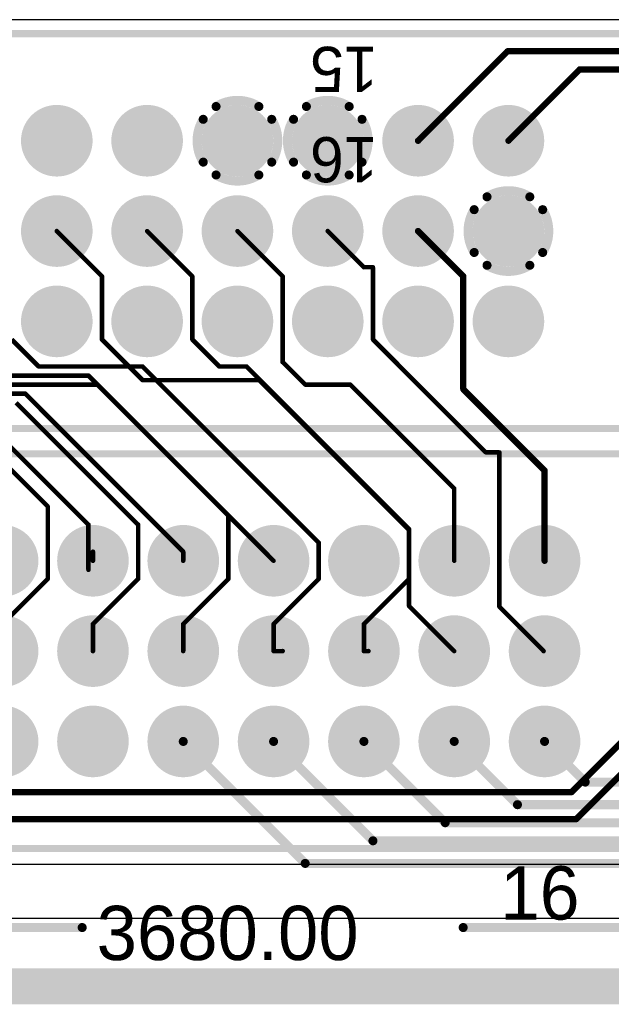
# Model space of a CAD drawing. Extents: x 0.11 to 7.09, y 0.98 to 2.62.
# Tile 12 of 15: x 4.68 to 5.34, y 0.98 to 2.07. Entities that reach past the tile are written whole.
import ezdxf

# ---------------------------------------------------------------- set-up
doc = ezdxf.new("R2010")
doc.units = 0
doc.layers.get('0').update_dxf_attribs({"linetype": 'CONTINUOUS'})
for name, color, linetype in [('BOTTOMLAYER', 5, 'CONTINUOUS'), ('BOTTOMOVERLAY', 54, 'CONTINUOUS'), ('BOTTOMSOLDER', 6, 'CONTINUOUS'), ('INTERNALPLANE1', 76, 'CONTINUOUS'), ('INTERNALPLANE2', 16, 'CONTINUOUS'), ('INTERNALPLANE3', 216, 'CONTINUOUS'), ('INTERNALPLANE4', 136, 'CONTINUOUS'), ('MULTILAYER', 9, 'CONTINUOUS'), ('PADHOLE', 156, 'CONTINUOUS'), ('TOPLAYER', 1, 'CONTINUOUS'), ('TOPOVERLAY', 2, 'CONTINUOUS'), ('TOPSOLDER', 216, 'CONTINUOUS')]:
    doc.layers.add(name, color=color, linetype=linetype)

# ---------------------------------------------------------------- blocks, each defined once
blk = doc.blocks.new('HDR2X8_15')
at = {"layer": 'TOPOVERLAY'}
for s, p in [('15', (-0.02, -0.76)), ('16', (0.08, -0.76))]:
    blk.add_text(s, height=0.05, rotation=270, dxfattribs=at).set_placement(p)
blk = doc.blocks.new('EURO2_54_2V48_16')
at = {"layer": 'BOTTOMLAYER', "const_width": 0.031}
for points in [[(0.1345, 0.1, 1), (0.1655, 0.1, 1)], [(0.2345, 0.1, 1), (0.2655, 0.1, 1)], [(0.3345, 0.1, 1), (0.3655, 0.1, 1)], [(0.4345, 0.1, 1), (0.4655, 0.1, 1)], [(0.5345, 0.1, 1), (0.5655, 0.1, 1)], [(0.6345, 0.1, 1), (0.6655, 0.1, 1)], [(0.7345, 0.1, 1), (0.7655, 0.1, 1)], [(0.1345, 0, 1), (0.1655, 0, 1)], [(0.2345, 0, 1), (0.2655, 0, 1)], [(0.3345, 0, 1), (0.3655, 0, 1)], [(0.4345, 0, 1), (0.4655, 0, 1)], [(0.5345, 0, 1), (0.5655, 0, 1)], [(0.6345, 0, 1), (0.6655, 0, 1)], [(0.7345, 0, 1), (0.7655, 0, 1)], [(0.1345, -0.1, 1), (0.1655, -0.1, 1)], [(0.2345, -0.1, 1), (0.2655, -0.1, 1)], [(0.3345, -0.1, 1), (0.3655, -0.1, 1)], [(0.4345, -0.1, 1), (0.4655, -0.1, 1)], [(0.5345, -0.1, 1), (0.5655, -0.1, 1)], [(0.6345, -0.1, 1), (0.6655, -0.1, 1)], [(0.7345, -0.1, 1), (0.7655, -0.1, 1)]]:
    blk.add_lwpolyline(points, format="xyb", close=True, dxfattribs=at)
at = {"layer": 'BOTTOMSOLDER', "const_width": 0.035}
for points in [[(0.1325, 0.1, 1), (0.1675, 0.1, 1)], [(0.2325, 0.1, 1), (0.2675, 0.1, 1)], [(0.3325, 0.1, 1), (0.3675, 0.1, 1)], [(0.4325, 0.1, 1), (0.4675, 0.1, 1)], [(0.5325, 0.1, 1), (0.5675, 0.1, 1)], [(0.6325, 0.1, 1), (0.6675, 0.1, 1)], [(0.7325, 0.1, 1), (0.7675, 0.1, 1)], [(0.1325, 0, 1), (0.1675, 0, 1)], [(0.2325, 0, 1), (0.2675, 0, 1)], [(0.3325, 0, 1), (0.3675, 0, 1)], [(0.4325, 0, 1), (0.4675, 0, 1)], [(0.5325, 0, 1), (0.5675, 0, 1)], [(0.6325, 0, 1), (0.6675, 0, 1)], [(0.7325, 0, 1), (0.7675, 0, 1)], [(0.1325, -0.1, 1), (0.1675, -0.1, 1)], [(0.2325, -0.1, 1), (0.2675, -0.1, 1)], [(0.3325, -0.1, 1), (0.3675, -0.1, 1)], [(0.4325, -0.1, 1), (0.4675, -0.1, 1)], [(0.5325, -0.1, 1), (0.5675, -0.1, 1)], [(0.6325, -0.1, 1), (0.6675, -0.1, 1)], [(0.7325, -0.1, 1), (0.7675, -0.1, 1)]]:
    blk.add_lwpolyline(points, format="xyb", close=True, dxfattribs=at)
at = {"layer": 'INTERNALPLANE1', "const_width": 0.0397}
for points in [[(0.1302, 0.1, 1), (0.1698, 0.1, 1)], [(0.2302, 0.1, 1), (0.2698, 0.1, 1)], [(0.3302, 0.1, 1), (0.3698, 0.1, 1)], [(0.4302, 0.1, 1), (0.4698, 0.1, 1)], [(0.5302, 0.1, 1), (0.5698, 0.1, 1)], [(0.6302, 0.1, 1), (0.6698, 0.1, 1)], [(0.7302, 0.1, 1), (0.7698, 0.1, 1)], [(0.1302, 0, 1), (0.1698, 0, 1)], [(0.2302, 0, 1), (0.2698, 0, 1)], [(0.3302, 0, 1), (0.3698, 0, 1)], [(0.4302, 0, 1), (0.4698, 0, 1)], [(0.5302, 0, 1), (0.5698, 0, 1)], [(0.6302, 0, 1), (0.6698, 0, 1)], [(0.7302, 0, 1), (0.7698, 0, 1)], [(0.1302, -0.1, 1), (0.1698, -0.1, 1)], [(0.2302, -0.1, 1), (0.2698, -0.1, 1)], [(0.3302, -0.1, 1), (0.3698, -0.1, 1)], [(0.4302, -0.1, 1), (0.4698, -0.1, 1)], [(0.5302, -0.1, 1), (0.5698, -0.1, 1)], [(0.6302, -0.1, 1), (0.6698, -0.1, 1)], [(0.7302, -0.1, 1), (0.7698, -0.1, 1)]]:
    blk.add_lwpolyline(points, format="xyb", close=True, dxfattribs=at)
at = {"layer": 'INTERNALPLANE2', "const_width": 0.0397}
for points in [[(0.1302, 0.1, 1), (0.1698, 0.1, 1)], [(0.2302, 0.1, 1), (0.2698, 0.1, 1)], [(0.3302, 0.1, 1), (0.3698, 0.1, 1)], [(0.4302, 0.1, 1), (0.4698, 0.1, 1)], [(0.5302, 0.1, 1), (0.5698, 0.1, 1)], [(0.6302, 0.1, 1), (0.6698, 0.1, 1)], [(0.7302, 0.1, 1), (0.7698, 0.1, 1)], [(0.1302, 0, 1), (0.1698, 0, 1)], [(0.2302, 0, 1), (0.2698, 0, 1)], [(0.3302, 0, 1), (0.3698, 0, 1)], [(0.4302, 0, 1), (0.4698, 0, 1)], [(0.5302, 0, 1), (0.5698, 0, 1)], [(0.6302, 0, 1), (0.6698, 0, 1)], [(0.7302, 0, 1), (0.7698, 0, 1)], [(0.1302, -0.1, 1), (0.1698, -0.1, 1)], [(0.2302, -0.1, 1), (0.2698, -0.1, 1)], [(0.3302, -0.1, 1), (0.3698, -0.1, 1)], [(0.4302, -0.1, 1), (0.4698, -0.1, 1)], [(0.5302, -0.1, 1), (0.5698, -0.1, 1)], [(0.6302, -0.1, 1), (0.6698, -0.1, 1)], [(0.7302, -0.1, 1), (0.7698, -0.1, 1)]]:
    blk.add_lwpolyline(points, format="xyb", close=True, dxfattribs=at)
at = {"layer": 'INTERNALPLANE3', "const_width": 0.0397}
for points in [[(0.1302, 0.1, 1), (0.1698, 0.1, 1)], [(0.2302, 0.1, 1), (0.2698, 0.1, 1)], [(0.3302, 0.1, 1), (0.3698, 0.1, 1)], [(0.4302, 0.1, 1), (0.4698, 0.1, 1)], [(0.5302, 0.1, 1), (0.5698, 0.1, 1)], [(0.6302, 0.1, 1), (0.6698, 0.1, 1)], [(0.7302, 0.1, 1), (0.7698, 0.1, 1)], [(0.1302, 0, 1), (0.1698, 0, 1)], [(0.2302, 0, 1), (0.2698, 0, 1)], [(0.3302, 0, 1), (0.3698, 0, 1)], [(0.4302, 0, 1), (0.4698, 0, 1)], [(0.5302, 0, 1), (0.5698, 0, 1)], [(0.6302, 0, 1), (0.6698, 0, 1)], [(0.7302, 0, 1), (0.7698, 0, 1)], [(0.1302, -0.1, 1), (0.1698, -0.1, 1)], [(0.2302, -0.1, 1), (0.2698, -0.1, 1)], [(0.3302, -0.1, 1), (0.3698, -0.1, 1)], [(0.4302, -0.1, 1), (0.4698, -0.1, 1)], [(0.5302, -0.1, 1), (0.5698, -0.1, 1)], [(0.6302, -0.1, 1), (0.6698, -0.1, 1)], [(0.7302, -0.1, 1), (0.7698, -0.1, 1)]]:
    blk.add_lwpolyline(points, format="xyb", close=True, dxfattribs=at)
at = {"layer": 'INTERNALPLANE4', "const_width": 0.0397}
for points in [[(0.1302, 0.1, 1), (0.1698, 0.1, 1)], [(0.2302, 0.1, 1), (0.2698, 0.1, 1)], [(0.3302, 0.1, 1), (0.3698, 0.1, 1)], [(0.4302, 0.1, 1), (0.4698, 0.1, 1)], [(0.5302, 0.1, 1), (0.5698, 0.1, 1)], [(0.6302, 0.1, 1), (0.6698, 0.1, 1)], [(0.7302, 0.1, 1), (0.7698, 0.1, 1)], [(0.1302, 0, 1), (0.1698, 0, 1)], [(0.2302, 0, 1), (0.2698, 0, 1)], [(0.3302, 0, 1), (0.3698, 0, 1)], [(0.4302, 0, 1), (0.4698, 0, 1)], [(0.5302, 0, 1), (0.5698, 0, 1)], [(0.6302, 0, 1), (0.6698, 0, 1)], [(0.7302, 0, 1), (0.7698, 0, 1)], [(0.1302, -0.1, 1), (0.1698, -0.1, 1)], [(0.2302, -0.1, 1), (0.2698, -0.1, 1)], [(0.3302, -0.1, 1), (0.3698, -0.1, 1)], [(0.4302, -0.1, 1), (0.4698, -0.1, 1)], [(0.5302, -0.1, 1), (0.5698, -0.1, 1)], [(0.6302, -0.1, 1), (0.6698, -0.1, 1)], [(0.7302, -0.1, 1), (0.7698, -0.1, 1)]]:
    blk.add_lwpolyline(points, format="xyb", close=True, dxfattribs=at)
at = {"layer": 'MULTILAYER', "const_width": 0.031}
for points in [[(0.1345, 0.1, 1), (0.1655, 0.1, 1)], [(0.2345, 0.1, 1), (0.2655, 0.1, 1)], [(0.3345, 0.1, 1), (0.3655, 0.1, 1)], [(0.4345, 0.1, 1), (0.4655, 0.1, 1)], [(0.5345, 0.1, 1), (0.5655, 0.1, 1)], [(0.6345, 0.1, 1), (0.6655, 0.1, 1)], [(0.7345, 0.1, 1), (0.7655, 0.1, 1)], [(0.1345, 0, 1), (0.1655, 0, 1)], [(0.2345, 0, 1), (0.2655, 0, 1)], [(0.3345, 0, 1), (0.3655, 0, 1)], [(0.4345, 0, 1), (0.4655, 0, 1)], [(0.5345, 0, 1), (0.5655, 0, 1)], [(0.6345, 0, 1), (0.6655, 0, 1)], [(0.7345, 0, 1), (0.7655, 0, 1)], [(0.1345, -0.1, 1), (0.1655, -0.1, 1)], [(0.2345, -0.1, 1), (0.2655, -0.1, 1)], [(0.3345, -0.1, 1), (0.3655, -0.1, 1)], [(0.4345, -0.1, 1), (0.4655, -0.1, 1)], [(0.5345, -0.1, 1), (0.5655, -0.1, 1)], [(0.6345, -0.1, 1), (0.6655, -0.1, 1)], [(0.7345, -0.1, 1), (0.7655, -0.1, 1)]]:
    blk.add_lwpolyline(points, format="xyb", close=True, dxfattribs=at)
at = {"layer": 'PADHOLE', "const_width": 0.0197}
for points in [[(0.1402, 0.1, 1), (0.1598, 0.1, 1)], [(0.2402, 0.1, 1), (0.2598, 0.1, 1)], [(0.3402, 0.1, 1), (0.3598, 0.1, 1)], [(0.4402, 0.1, 1), (0.4598, 0.1, 1)], [(0.5402, 0.1, 1), (0.5598, 0.1, 1)], [(0.6402, 0.1, 1), (0.6598, 0.1, 1)], [(0.7402, 0.1, 1), (0.7598, 0.1, 1)], [(0.1402, 0, 1), (0.1598, 0, 1)], [(0.2402, 0, 1), (0.2598, 0, 1)], [(0.3402, 0, 1), (0.3598, 0, 1)], [(0.4402, 0, 1), (0.4598, 0, 1)], [(0.5402, 0, 1), (0.5598, 0, 1)], [(0.6402, 0, 1), (0.6598, 0, 1)], [(0.7402, 0, 1), (0.7598, 0, 1)], [(0.1402, -0.1, 1), (0.1598, -0.1, 1)], [(0.2402, -0.1, 1), (0.2598, -0.1, 1)], [(0.3402, -0.1, 1), (0.3598, -0.1, 1)], [(0.4402, -0.1, 1), (0.4598, -0.1, 1)], [(0.5402, -0.1, 1), (0.5598, -0.1, 1)], [(0.6402, -0.1, 1), (0.6598, -0.1, 1)], [(0.7402, -0.1, 1), (0.7598, -0.1, 1)]]:
    blk.add_lwpolyline(points, format="xyb", close=True, dxfattribs=at)
at = {"layer": 'TOPLAYER', "const_width": 0.031}
for points in [[(0.1345, 0.1, 1), (0.1655, 0.1, 1)], [(0.2345, 0.1, 1), (0.2655, 0.1, 1)], [(0.3345, 0.1, 1), (0.3655, 0.1, 1)], [(0.4345, 0.1, 1), (0.4655, 0.1, 1)], [(0.5345, 0.1, 1), (0.5655, 0.1, 1)], [(0.6345, 0.1, 1), (0.6655, 0.1, 1)], [(0.7345, 0.1, 1), (0.7655, 0.1, 1)], [(0.1345, 0, 1), (0.1655, 0, 1)], [(0.2345, 0, 1), (0.2655, 0, 1)], [(0.3345, 0, 1), (0.3655, 0, 1)], [(0.4345, 0, 1), (0.4655, 0, 1)], [(0.5345, 0, 1), (0.5655, 0, 1)], [(0.6345, 0, 1), (0.6655, 0, 1)], [(0.7345, 0, 1), (0.7655, 0, 1)], [(0.1345, -0.1, 1), (0.1655, -0.1, 1)], [(0.2345, -0.1, 1), (0.2655, -0.1, 1)], [(0.3345, -0.1, 1), (0.3655, -0.1, 1)], [(0.4345, -0.1, 1), (0.4655, -0.1, 1)], [(0.5345, -0.1, 1), (0.5655, -0.1, 1)], [(0.6345, -0.1, 1), (0.6655, -0.1, 1)], [(0.7345, -0.1, 1), (0.7655, -0.1, 1)]]:
    blk.add_lwpolyline(points, format="xyb", close=True, dxfattribs=at)
at = {"layer": 'TOPOVERLAY', "const_width": 0.00787}
for points in [[(-1.0827, 0.2185), (1.0827, 0.2185)], [(-1.0827, -0.2185), (1.0827, -0.2185)]]:
    blk.add_lwpolyline(points, dxfattribs=at)
at = {"layer": 'TOPSOLDER', "const_width": 0.035}
for points in [[(0.1325, 0.1, 1), (0.1675, 0.1, 1)], [(0.2325, 0.1, 1), (0.2675, 0.1, 1)], [(0.3325, 0.1, 1), (0.3675, 0.1, 1)], [(0.4325, 0.1, 1), (0.4675, 0.1, 1)], [(0.5325, 0.1, 1), (0.5675, 0.1, 1)], [(0.6325, 0.1, 1), (0.6675, 0.1, 1)], [(0.7325, 0.1, 1), (0.7675, 0.1, 1)], [(0.1325, 0, 1), (0.1675, 0, 1)], [(0.2325, 0, 1), (0.2675, 0, 1)], [(0.3325, 0, 1), (0.3675, 0, 1)], [(0.4325, 0, 1), (0.4675, 0, 1)], [(0.5325, 0, 1), (0.5675, 0, 1)], [(0.6325, 0, 1), (0.6675, 0, 1)], [(0.7325, 0, 1), (0.7675, 0, 1)], [(0.1325, -0.1, 1), (0.1675, -0.1, 1)], [(0.2325, -0.1, 1), (0.2675, -0.1, 1)], [(0.3325, -0.1, 1), (0.3675, -0.1, 1)], [(0.4325, -0.1, 1), (0.4675, -0.1, 1)], [(0.5325, -0.1, 1), (0.5675, -0.1, 1)], [(0.6325, -0.1, 1), (0.6675, -0.1, 1)], [(0.7325, -0.1, 1), (0.7675, -0.1, 1)]]:
    blk.add_lwpolyline(points, format="xyb", close=True, dxfattribs=at)
at = {"layer": 'TOPOVERLAY'}
blk.add_text('16', height=0.05906, rotation=360, dxfattribs=at).set_placement((0.7008, -0.2972))
blk = doc.blocks.new('EURO2_54_2V96_B_17')
at = {"layer": 'BOTTOMLAYER', "const_width": 0.031}
for points in [[(1.0345, 0.1, 1), (1.0655, 0.1, 1)], [(1.1345, 0.1, 1), (1.1655, 0.1, 1)], [(1.2345, 0.1, 1), (1.2655, 0.1, 1)], [(1.3345, 0.1, 1), (1.3655, 0.1, 1)], [(1.4345, 0.1, 1), (1.4655, 0.1, 1)], [(1.5345, 0.1, 1), (1.5655, 0.1, 1)], [(1.0345, 0, 1), (1.0655, 0, 1)], [(1.1345, 0, 1), (1.1655, 0, 1)], [(1.2345, 0, 1), (1.2655, 0, 1)], [(1.3345, 0, 1), (1.3655, 0, 1)], [(1.4345, 0, 1), (1.4655, 0, 1)], [(1.5345, 0, 1), (1.5655, 0, 1)], [(1.0345, -0.1, 1), (1.0655, -0.1, 1)], [(1.1345, -0.1, 1), (1.1655, -0.1, 1)], [(1.2345, -0.1, 1), (1.2655, -0.1, 1)], [(1.3345, -0.1, 1), (1.3655, -0.1, 1)], [(1.4345, -0.1, 1), (1.4655, -0.1, 1)], [(1.5345, -0.1, 1), (1.5655, -0.1, 1)]]:
    blk.add_lwpolyline(points, format="xyb", close=True, dxfattribs=at)
at = {"layer": 'BOTTOMOVERLAY', "const_width": 0.00787}
for points in [[(-1.8701, 0.2185), (1.8701, 0.2185)], [(-1.8701, -0.2185), (1.8701, -0.2185)]]:
    blk.add_lwpolyline(points, dxfattribs=at)
at = {"layer": 'BOTTOMSOLDER', "const_width": 0.035}
for points in [[(1.0325, 0.1, 1), (1.0675, 0.1, 1)], [(1.1325, 0.1, 1), (1.1675, 0.1, 1)], [(1.2325, 0.1, 1), (1.2675, 0.1, 1)], [(1.3325, 0.1, 1), (1.3675, 0.1, 1)], [(1.4325, 0.1, 1), (1.4675, 0.1, 1)], [(1.5325, 0.1, 1), (1.5675, 0.1, 1)], [(1.0325, 0, 1), (1.0675, 0, 1)], [(1.1325, 0, 1), (1.1675, 0, 1)], [(1.2325, 0, 1), (1.2675, 0, 1)], [(1.3325, 0, 1), (1.3675, 0, 1)], [(1.4325, 0, 1), (1.4675, 0, 1)], [(1.5325, 0, 1), (1.5675, 0, 1)], [(1.0325, -0.1, 1), (1.0675, -0.1, 1)], [(1.1325, -0.1, 1), (1.1675, -0.1, 1)], [(1.2325, -0.1, 1), (1.2675, -0.1, 1)], [(1.3325, -0.1, 1), (1.3675, -0.1, 1)], [(1.4325, -0.1, 1), (1.4675, -0.1, 1)], [(1.5325, -0.1, 1), (1.5675, -0.1, 1)]]:
    blk.add_lwpolyline(points, format="xyb", close=True, dxfattribs=at)
at = {"layer": 'INTERNALPLANE1', "const_width": 0.0397}
for points in [[(1.0302, 0.1, 1), (1.0698, 0.1, 1)], [(1.1302, 0.1, 1), (1.1698, 0.1, 1)], [(1.2302, 0.1, 1), (1.2698, 0.1, 1)], [(1.3302, 0.1, 1), (1.3698, 0.1, 1)], [(1.4302, 0.1, 1), (1.4698, 0.1, 1)], [(1.5302, 0.1, 1), (1.5698, 0.1, 1)], [(1.0302, 0, 1), (1.0698, 0, 1)], [(1.1302, 0, 1), (1.1698, 0, 1)], [(1.2302, 0, 1), (1.2698, 0, 1)], [(1.3302, 0, 1), (1.3698, 0, 1)], [(1.4302, 0, 1), (1.4698, 0, 1)], [(1.5302, 0, 1), (1.5698, 0, 1)], [(1.0302, -0.1, 1), (1.0698, -0.1, 1)], [(1.1302, -0.1, 1), (1.1698, -0.1, 1)], [(1.2302, -0.1, 1), (1.2698, -0.1, 1)], [(1.3302, -0.1, 1), (1.3698, -0.1, 1)], [(1.4302, -0.1, 1), (1.4698, -0.1, 1)], [(1.5302, -0.1, 1), (1.5698, -0.1, 1)]]:
    blk.add_lwpolyline(points, format="xyb", close=True, dxfattribs=at)
at = {"layer": 'INTERNALPLANE2', "const_width": 0.01}
for points in [[(1.2263, 0.1379, -0.286745), (1.2737, 0.1379)], [(1.2121, 0.0763, -0.286745), (1.2121, 0.1237)], [(1.2879, 0.1237, -0.286745), (1.2879, 0.0763)], [(1.2737, 0.0621, -0.286745), (1.2263, 0.0621)]]:
    blk.add_lwpolyline(points, format="xyb", dxfattribs=at)
at = {"layer": 'INTERNALPLANE2'}
for points, const_width in [([(1.2238, 0.1379, 1), (1.2288, 0.1379, 1)], 0.005), ([(1.2712, 0.1379, 1), (1.2762, 0.1379, 1)], 0.005), ([(1.0302, 0.1, 1), (1.0698, 0.1, 1)], 0.0397), ([(1.1302, 0.1, 1), (1.1698, 0.1, 1)], 0.0397), ([(1.3302, 0.1, 1), (1.3698, 0.1, 1)], 0.0397), ([(1.4302, 0.1, 1), (1.4698, 0.1, 1)], 0.0397), ([(1.5302, 0.1, 1), (1.5698, 0.1, 1)], 0.0397), ([(1.2096, 0.1237, 1), (1.2146, 0.1237, 1)], 0.005), ([(1.2854, 0.1237, 1), (1.2904, 0.1237, 1)], 0.005), ([(1.2096, 0.0763, 1), (1.2146, 0.0763, 1)], 0.005), ([(1.2854, 0.0763, 1), (1.2904, 0.0763, 1)], 0.005), ([(1.2238, 0.0621, 1), (1.2288, 0.0621, 1)], 0.005), ([(1.2712, 0.0621, 1), (1.2762, 0.0621, 1)], 0.005), ([(1.0302, 0, 1), (1.0698, 0, 1)], 0.0397), ([(1.1302, 0, 1), (1.1698, 0, 1)], 0.0397), ([(1.2302, 0, 1), (1.2698, 0, 1)], 0.0397), ([(1.3302, 0, 1), (1.3698, 0, 1)], 0.0397), ([(1.4302, 0, 1), (1.4698, 0, 1)], 0.0397), ([(1.5302, 0, 1), (1.5698, 0, 1)], 0.0397), ([(1.0302, -0.1, 1), (1.0698, -0.1, 1)], 0.0397), ([(1.1302, -0.1, 1), (1.1698, -0.1, 1)], 0.0397), ([(1.2302, -0.1, 1), (1.2698, -0.1, 1)], 0.0397), ([(1.3302, -0.1, 1), (1.3698, -0.1, 1)], 0.0397), ([(1.4302, -0.1, 1), (1.4698, -0.1, 1)], 0.0397), ([(1.5302, -0.1, 1), (1.5698, -0.1, 1)], 0.0397)]:
    blk.add_lwpolyline(points, format="xyb", close=True, dxfattribs=dict(at, const_width=const_width))
at = {"layer": 'INTERNALPLANE3'}
for points, const_width in [([(1.0302, 0.1, 1), (1.0698, 0.1, 1)], 0.0397), ([(1.1302, 0.1, 1), (1.1698, 0.1, 1)], 0.0397), ([(1.2302, 0.1, 1), (1.2698, 0.1, 1)], 0.0397), ([(1.3302, 0.1, 1), (1.3698, 0.1, 1)], 0.0397), ([(1.4302, 0.1, 1), (1.4698, 0.1, 1)], 0.0397), ([(1.5302, 0.1, 1), (1.5698, 0.1, 1)], 0.0397), ([(1.0302, 0, 1), (1.0698, 0, 1)], 0.0397), ([(1.1302, 0, 1), (1.1698, 0, 1)], 0.0397), ([(1.2302, 0, 1), (1.2698, 0, 1)], 0.0397), ([(1.3302, 0, 1), (1.3698, 0, 1)], 0.0397), ([(1.4302, 0, 1), (1.4698, 0, 1)], 0.0397), ([(1.5238, 0.0379, 1), (1.5288, 0.0379, 1)], 0.005), ([(1.5712, 0.0379, 1), (1.5762, 0.0379, 1)], 0.005), ([(1.5096, 0.0237, 1), (1.5146, 0.0237, 1)], 0.005), ([(1.5854, 0.0237, 1), (1.5904, 0.0237, 1)], 0.005), ([(1.5096, -0.0237, 1), (1.5146, -0.0237, 1)], 0.005), ([(1.5854, -0.0237, 1), (1.5904, -0.0237, 1)], 0.005), ([(1.5238, -0.0379, 1), (1.5288, -0.0379, 1)], 0.005), ([(1.5712, -0.0379, 1), (1.5762, -0.0379, 1)], 0.005), ([(1.0302, -0.1, 1), (1.0698, -0.1, 1)], 0.0397), ([(1.1302, -0.1, 1), (1.1698, -0.1, 1)], 0.0397), ([(1.2302, -0.1, 1), (1.2698, -0.1, 1)], 0.0397), ([(1.3302, -0.1, 1), (1.3698, -0.1, 1)], 0.0397), ([(1.4302, -0.1, 1), (1.4698, -0.1, 1)], 0.0397), ([(1.5302, -0.1, 1), (1.5698, -0.1, 1)], 0.0397)]:
    blk.add_lwpolyline(points, format="xyb", close=True, dxfattribs=dict(at, const_width=const_width))
at = {"layer": 'INTERNALPLANE3', "const_width": 0.01}
for points in [[(1.5263, 0.0379, -0.286745), (1.5737, 0.0379)], [(1.5121, -0.0237, -0.286745), (1.5121, 0.0237)], [(1.5879, 0.0237, -0.286745), (1.5879, -0.0237)], [(1.5737, -0.0379, -0.286745), (1.5263, -0.0379)]]:
    blk.add_lwpolyline(points, format="xyb", dxfattribs=at)
at = {"layer": 'INTERNALPLANE4', "const_width": 0.01}
for points in [[(1.3263, 0.1379, -0.286745), (1.3737, 0.1379)], [(1.3121, 0.0763, -0.286745), (1.3121, 0.1237)], [(1.3879, 0.1237, -0.286745), (1.3879, 0.0763)], [(1.3737, 0.0621, -0.286745), (1.3263, 0.0621)]]:
    blk.add_lwpolyline(points, format="xyb", dxfattribs=at)
at = {"layer": 'INTERNALPLANE4'}
for points, const_width in [([(1.3238, 0.1379, 1), (1.3288, 0.1379, 1)], 0.005), ([(1.3712, 0.1379, 1), (1.3762, 0.1379, 1)], 0.005), ([(1.0302, 0.1, 1), (1.0698, 0.1, 1)], 0.0397), ([(1.1302, 0.1, 1), (1.1698, 0.1, 1)], 0.0397), ([(1.2302, 0.1, 1), (1.2698, 0.1, 1)], 0.0397), ([(1.4302, 0.1, 1), (1.4698, 0.1, 1)], 0.0397), ([(1.5302, 0.1, 1), (1.5698, 0.1, 1)], 0.0397), ([(1.3096, 0.1237, 1), (1.3146, 0.1237, 1)], 0.005), ([(1.3854, 0.1237, 1), (1.3904, 0.1237, 1)], 0.005), ([(1.3096, 0.0763, 1), (1.3146, 0.0763, 1)], 0.005), ([(1.3854, 0.0763, 1), (1.3904, 0.0763, 1)], 0.005), ([(1.3238, 0.0621, 1), (1.3288, 0.0621, 1)], 0.005), ([(1.3712, 0.0621, 1), (1.3762, 0.0621, 1)], 0.005), ([(1.0302, 0, 1), (1.0698, 0, 1)], 0.0397), ([(1.1302, 0, 1), (1.1698, 0, 1)], 0.0397), ([(1.2302, 0, 1), (1.2698, 0, 1)], 0.0397), ([(1.3302, 0, 1), (1.3698, 0, 1)], 0.0397), ([(1.4302, 0, 1), (1.4698, 0, 1)], 0.0397), ([(1.5302, 0, 1), (1.5698, 0, 1)], 0.0397), ([(1.0302, -0.1, 1), (1.0698, -0.1, 1)], 0.0397), ([(1.1302, -0.1, 1), (1.1698, -0.1, 1)], 0.0397), ([(1.2302, -0.1, 1), (1.2698, -0.1, 1)], 0.0397), ([(1.3302, -0.1, 1), (1.3698, -0.1, 1)], 0.0397), ([(1.4302, -0.1, 1), (1.4698, -0.1, 1)], 0.0397), ([(1.5302, -0.1, 1), (1.5698, -0.1, 1)], 0.0397)]:
    blk.add_lwpolyline(points, format="xyb", close=True, dxfattribs=dict(at, const_width=const_width))
at = {"layer": 'MULTILAYER', "const_width": 0.031}
for points in [[(1.0345, 0.1, 1), (1.0655, 0.1, 1)], [(1.1345, 0.1, 1), (1.1655, 0.1, 1)], [(1.2345, 0.1, 1), (1.2655, 0.1, 1)], [(1.3345, 0.1, 1), (1.3655, 0.1, 1)], [(1.4345, 0.1, 1), (1.4655, 0.1, 1)], [(1.5345, 0.1, 1), (1.5655, 0.1, 1)], [(1.0345, 0, 1), (1.0655, 0, 1)], [(1.1345, 0, 1), (1.1655, 0, 1)], [(1.2345, 0, 1), (1.2655, 0, 1)], [(1.3345, 0, 1), (1.3655, 0, 1)], [(1.4345, 0, 1), (1.4655, 0, 1)], [(1.5345, 0, 1), (1.5655, 0, 1)], [(1.0345, -0.1, 1), (1.0655, -0.1, 1)], [(1.1345, -0.1, 1), (1.1655, -0.1, 1)], [(1.2345, -0.1, 1), (1.2655, -0.1, 1)], [(1.3345, -0.1, 1), (1.3655, -0.1, 1)], [(1.4345, -0.1, 1), (1.4655, -0.1, 1)], [(1.5345, -0.1, 1), (1.5655, -0.1, 1)]]:
    blk.add_lwpolyline(points, format="xyb", close=True, dxfattribs=at)
at = {"layer": 'PADHOLE', "const_width": 0.0197}
for points in [[(1.0402, 0.1, 1), (1.0598, 0.1, 1)], [(1.1402, 0.1, 1), (1.1598, 0.1, 1)], [(1.2402, 0.1, 1), (1.2598, 0.1, 1)], [(1.3402, 0.1, 1), (1.3598, 0.1, 1)], [(1.4402, 0.1, 1), (1.4598, 0.1, 1)], [(1.5402, 0.1, 1), (1.5598, 0.1, 1)], [(1.0402, 0, 1), (1.0598, 0, 1)], [(1.1402, 0, 1), (1.1598, 0, 1)], [(1.2402, 0, 1), (1.2598, 0, 1)], [(1.3402, 0, 1), (1.3598, 0, 1)], [(1.4402, 0, 1), (1.4598, 0, 1)], [(1.5402, 0, 1), (1.5598, 0, 1)], [(1.0402, -0.1, 1), (1.0598, -0.1, 1)], [(1.1402, -0.1, 1), (1.1598, -0.1, 1)], [(1.2402, -0.1, 1), (1.2598, -0.1, 1)], [(1.3402, -0.1, 1), (1.3598, -0.1, 1)], [(1.4402, -0.1, 1), (1.4598, -0.1, 1)], [(1.5402, -0.1, 1), (1.5598, -0.1, 1)]]:
    blk.add_lwpolyline(points, format="xyb", close=True, dxfattribs=at)
at = {"layer": 'TOPLAYER', "const_width": 0.031}
for points in [[(1.0345, 0.1, 1), (1.0655, 0.1, 1)], [(1.1345, 0.1, 1), (1.1655, 0.1, 1)], [(1.2345, 0.1, 1), (1.2655, 0.1, 1)], [(1.3345, 0.1, 1), (1.3655, 0.1, 1)], [(1.4345, 0.1, 1), (1.4655, 0.1, 1)], [(1.5345, 0.1, 1), (1.5655, 0.1, 1)], [(1.0345, 0, 1), (1.0655, 0, 1)], [(1.1345, 0, 1), (1.1655, 0, 1)], [(1.2345, 0, 1), (1.2655, 0, 1)], [(1.3345, 0, 1), (1.3655, 0, 1)], [(1.4345, 0, 1), (1.4655, 0, 1)], [(1.5345, 0, 1), (1.5655, 0, 1)], [(1.0345, -0.1, 1), (1.0655, -0.1, 1)], [(1.1345, -0.1, 1), (1.1655, -0.1, 1)], [(1.2345, -0.1, 1), (1.2655, -0.1, 1)], [(1.3345, -0.1, 1), (1.3655, -0.1, 1)], [(1.4345, -0.1, 1), (1.4655, -0.1, 1)], [(1.5345, -0.1, 1), (1.5655, -0.1, 1)]]:
    blk.add_lwpolyline(points, format="xyb", close=True, dxfattribs=at)
at = {"layer": 'TOPSOLDER', "const_width": 0.035}
for points in [[(1.0325, 0.1, 1), (1.0675, 0.1, 1)], [(1.1325, 0.1, 1), (1.1675, 0.1, 1)], [(1.2325, 0.1, 1), (1.2675, 0.1, 1)], [(1.3325, 0.1, 1), (1.3675, 0.1, 1)], [(1.4325, 0.1, 1), (1.4675, 0.1, 1)], [(1.5325, 0.1, 1), (1.5675, 0.1, 1)], [(1.0325, 0, 1), (1.0675, 0, 1)], [(1.1325, 0, 1), (1.1675, 0, 1)], [(1.2325, 0, 1), (1.2675, 0, 1)], [(1.3325, 0, 1), (1.3675, 0, 1)], [(1.4325, 0, 1), (1.4675, 0, 1)], [(1.5325, 0, 1), (1.5675, 0, 1)], [(1.0325, -0.1, 1), (1.0675, -0.1, 1)], [(1.1325, -0.1, 1), (1.1675, -0.1, 1)], [(1.2325, -0.1, 1), (1.2675, -0.1, 1)], [(1.3325, -0.1, 1), (1.3675, -0.1, 1)], [(1.4325, -0.1, 1), (1.4675, -0.1, 1)], [(1.5325, -0.1, 1), (1.5675, -0.1, 1)]]:
    blk.add_lwpolyline(points, format="xyb", close=True, dxfattribs=at)

msp = doc.modelspace()

# ---------------------------------------------------------------- linework, layer by layer
at = {"layer": 'BOTTOMLAYER'}
for points, const_width in [([(4.825, 1.836), (4.875, 1.786)], 0.005), ([(4.875, 1.716), (4.875, 1.786)], 0.005), ([(4.675, 1.716), (4.705, 1.686)], 0.005), ([(4.875, 1.716), (4.905, 1.686)], 0.005), ([(4.705, 1.686), (4.82, 1.686)], 0.005), ([(4.82, 1.686), (5.015, 1.491)], 0.005), ([(4.905, 1.686), (4.935, 1.686)], 0.005), ([(4.935, 1.686), (5.115, 1.506)], 0.005), ([(4.515, 1.666), (4.77, 1.666)], 0.005), ([(4.77, 1.666), (4.915, 1.521)], 0.005), ([(4.68, 1.646), (4.815, 1.511)], 0.005), ([(4.62, 1.626), (4.715, 1.531)], 0.005), ([(4.715, 1.451), (4.715, 1.531)], 0.005), ([(4.915, 1.451), (4.915, 1.521)], 0.005), ([(4.815, 1.451), (4.815, 1.511)], 0.005), ([(5.115, 1.451), (5.115, 1.506)], 0.005), ([(5.015, 1.451), (5.015, 1.491)], 0.005), ([(5.165, 1.471), (5.165, 1.496)], 0.005), ([(4.665, 1.401), (4.715, 1.451)], 0.005), ([(4.765, 1.401), (4.815, 1.451)], 0.005), ([(4.865, 1.401), (4.915, 1.451)], 0.005), ([(4.965, 1.401), (5.015, 1.451)], 0.005), ([(5.065, 1.401), (5.115, 1.451)], 0.005), ([(4.765, 1.371), (4.765, 1.401)], 0.005), ([(4.865, 1.371), (4.865, 1.401)], 0.005), ([(4.965, 1.371), (4.965, 1.401)], 0.005), ([(5.065, 1.371), (5.065, 1.401)], 0.005), ([(4.965, 1.371), (4.975, 1.371)], 0.005), ([(5.065, 1.371), (5.07, 1.371)], 0.005), ([(4.865, 1.271), (5, 1.136)], 0.01), ([(4.965, 1.271), (5.075, 1.161)], 0.01), ([(5.065, 1.271), (5.155, 1.181)], 0.01), ([(5.165, 1.271), (5.235, 1.201)], 0.01), ([(5.265, 1.271), (5.31, 1.226)], 0.01), ([(5.31, 1.226), (5.58, 1.226)], 0.01), ([(5.235, 1.201), (5.595, 1.201)], 0.01), ([(5.155, 1.181), (5.61, 1.181)], 0.01), ([(5.075, 1.161), (5.625, 1.161)], 0.01), ([(5, 1.136), (5.6283, 1.136)], 0.01)]:
    msp.add_lwpolyline(points, dxfattribs=dict(at, const_width=const_width))
for points, const_width in [([(4.8238, 1.836, 1), (4.8262, 1.836, 1)], 0.0025), ([(4.8738, 1.786, 1), (4.8762, 1.786, 1)], 0.0025), ([(4.8738, 1.786, 1), (4.8762, 1.786, 1)], 0.0025), ([(4.8738, 1.716, 1), (4.8762, 1.716, 1)], 0.0025), ([(4.8738, 1.716, 1), (4.8762, 1.716, 1)], 0.0025), ([(4.7038, 1.686, 1), (4.7062, 1.686, 1)], 0.0025), ([(4.7038, 1.686, 1), (4.7062, 1.686, 1)], 0.0025), ([(4.8187, 1.686, 1), (4.8213, 1.686, 1)], 0.0025), ([(4.8187, 1.686, 1), (4.8213, 1.686, 1)], 0.0025), ([(4.9037, 1.686, 1), (4.9062, 1.686, 1)], 0.0025), ([(4.9037, 1.686, 1), (4.9062, 1.686, 1)], 0.0025), ([(4.9337, 1.686, 1), (4.9363, 1.686, 1)], 0.0025), ([(4.9337, 1.686, 1), (4.9363, 1.686, 1)], 0.0025), ([(4.7687, 1.666, 1), (4.7713, 1.666, 1)], 0.0025), ([(4.7687, 1.666, 1), (4.7713, 1.666, 1)], 0.0025), ([(4.7138, 1.531, 1), (4.7162, 1.531, 1)], 0.0025), ([(4.7138, 1.531, 1), (4.7162, 1.531, 1)], 0.0025), ([(4.9138, 1.521, 1), (4.9162, 1.521, 1)], 0.0025), ([(4.9138, 1.521, 1), (4.9162, 1.521, 1)], 0.0025), ([(4.8137, 1.511, 1), (4.8163, 1.511, 1)], 0.0025), ([(4.8137, 1.511, 1), (4.8163, 1.511, 1)], 0.0025), ([(5.1137, 1.506, 1), (5.1162, 1.506, 1)], 0.0025), ([(5.1137, 1.506, 1), (5.1162, 1.506, 1)], 0.0025), ([(5.0137, 1.491, 1), (5.0163, 1.491, 1)], 0.0025), ([(5.0137, 1.491, 1), (5.0163, 1.491, 1)], 0.0025), ([(5.1638, 1.496, 1), (5.1662, 1.496, 1)], 0.0025), ([(5.1638, 1.471, 1), (5.1662, 1.471, 1)], 0.0025), ([(4.7138, 1.451, 1), (4.7162, 1.451, 1)], 0.0025), ([(4.7138, 1.451, 1), (4.7162, 1.451, 1)], 0.0025), ([(4.8137, 1.451, 1), (4.8163, 1.451, 1)], 0.0025), ([(4.8137, 1.451, 1), (4.8163, 1.451, 1)], 0.0025), ([(4.9138, 1.451, 1), (4.9162, 1.451, 1)], 0.0025), ([(4.9138, 1.451, 1), (4.9162, 1.451, 1)], 0.0025), ([(5.0137, 1.451, 1), (5.0163, 1.451, 1)], 0.0025), ([(5.0137, 1.451, 1), (5.0163, 1.451, 1)], 0.0025), ([(5.1137, 1.451, 1), (5.1162, 1.451, 1)], 0.0025), ([(5.1137, 1.451, 1), (5.1162, 1.451, 1)], 0.0025), ([(4.7637, 1.401, 1), (4.7663, 1.401, 1)], 0.0025), ([(4.7637, 1.401, 1), (4.7663, 1.401, 1)], 0.0025), ([(4.8637, 1.401, 1), (4.8662, 1.401, 1)], 0.0025), ([(4.8637, 1.401, 1), (4.8662, 1.401, 1)], 0.0025), ([(4.9638, 1.401, 1), (4.9662, 1.401, 1)], 0.0025), ([(4.9638, 1.401, 1), (4.9662, 1.401, 1)], 0.0025), ([(5.0637, 1.401, 1), (5.0663, 1.401, 1)], 0.0025), ([(5.0637, 1.401, 1), (5.0663, 1.401, 1)], 0.0025), ([(4.7637, 1.371, 1), (4.7663, 1.371, 1)], 0.0025), ([(4.8637, 1.371, 1), (4.8662, 1.371, 1)], 0.0025), ([(4.9638, 1.371, 1), (4.9662, 1.371, 1)], 0.0025), ([(4.9638, 1.371, 1), (4.9662, 1.371, 1)], 0.0025), ([(4.9737, 1.371, 1), (4.9763, 1.371, 1)], 0.0025), ([(5.0637, 1.371, 1), (5.0663, 1.371, 1)], 0.0025), ([(5.0637, 1.371, 1), (5.0663, 1.371, 1)], 0.0025), ([(5.0687, 1.371, 1), (5.0713, 1.371, 1)], 0.0025), ([(4.8625, 1.271, 1), (4.8675, 1.271, 1)], 0.005), ([(4.9625, 1.271, 1), (4.9675, 1.271, 1)], 0.005), ([(5.0625, 1.271, 1), (5.0675, 1.271, 1)], 0.005), ([(5.1625, 1.271, 1), (5.1675, 1.271, 1)], 0.005), ([(5.2625, 1.271, 1), (5.2675, 1.271, 1)], 0.005), ([(5.3075, 1.226, 1), (5.3125, 1.226, 1)], 0.005), ([(5.3075, 1.226, 1), (5.3125, 1.226, 1)], 0.005), ([(5.2325, 1.201, 1), (5.2375, 1.201, 1)], 0.005), ([(5.2325, 1.201, 1), (5.2375, 1.201, 1)], 0.005), ([(5.1525, 1.181, 1), (5.1575, 1.181, 1)], 0.005), ([(5.1525, 1.181, 1), (5.1575, 1.181, 1)], 0.005), ([(5.0725, 1.161, 1), (5.0775, 1.161, 1)], 0.005), ([(5.0725, 1.161, 1), (5.0775, 1.161, 1)], 0.005), ([(4.9975, 1.136, 1), (5.0025, 1.136, 1)], 0.005), ([(4.9975, 1.136, 1), (5.0025, 1.136, 1)], 0.005)]:
    msp.add_lwpolyline(points, format="xyb", close=True, dxfattribs=dict(at, const_width=const_width))
at = {"layer": 'INTERNALPLANE1', "const_width": 0.04}
msp.add_lwpolyline([(0.13, 1), (7.07, 1)], dxfattribs=at)
at = {"layer": 'INTERNALPLANE2', "const_width": 0.04}
msp.add_lwpolyline([(0.13, 1), (7.07, 1)], dxfattribs=at)
at = {"layer": 'INTERNALPLANE3', "const_width": 0.04}
msp.add_lwpolyline([(0.13, 1), (7.07, 1)], dxfattribs=at)
at = {"layer": 'INTERNALPLANE4', "const_width": 0.04}
msp.add_lwpolyline([(0.13, 1), (7.07, 1)], dxfattribs=at)
at = {"layer": 'TOPLAYER'}
for p, q in [((5.685, 2.07), (4.6388, 2.07)), ((3.315, 1.135), (6.2515, 1.1352)), ((6.255, 1.075), (3.2383, 1.075))]:
    msp.add_line(p, q, dxfattribs=at)
for points, const_width in [([(5.125, 1.936), (5.224, 2.035)], 0.007), ([(5.224, 2.035), (5.485, 2.035)], 0.007), ([(5.225, 1.936), (5.304, 2.015)], 0.007), ([(5.304, 2.015), (5.48, 2.015)], 0.007), ([(4.725, 1.836), (4.775, 1.786)], 0.005), ([(4.925, 1.836), (4.975, 1.786)], 0.005), ([(5.025, 1.836), (5.065, 1.796)], 0.005), ([(5.125, 1.836), (5.175, 1.786)], 0.007), ([(5.065, 1.796), (5.075, 1.796)], 0.005), ([(5.075, 1.716), (5.075, 1.796)], 0.005), ([(4.775, 1.716), (4.775, 1.786)], 0.005), ([(4.975, 1.691), (4.975, 1.786)], 0.005), ([(5.175, 1.661), (5.175, 1.786)], 0.007), ([(4.775, 1.716), (4.82, 1.671)], 0.005), ([(5.075, 1.716), (5.2, 1.591)], 0.005), ([(4.975, 1.691), (5, 1.666)], 0.005), ([(4.615, 1.676), (4.76, 1.676)], 0.005), ([(4.76, 1.676), (4.965, 1.471)], 0.005), ([(4.82, 1.671), (4.949, 1.671)], 0.005), ([(4.949, 1.671), (5.115, 1.505)], 0.005), ([(5, 1.666), (5.05, 1.666)], 0.005), ([(5.05, 1.666), (5.165, 1.551)], 0.005), ([(4.435, 1.656), (4.69, 1.656)], 0.005), ([(4.69, 1.656), (4.865, 1.481)], 0.005), ([(5.175, 1.661), (5.265, 1.571)], 0.007), ([(4.636, 1.635), (4.76, 1.511)], 0.005), ([(5.2, 1.591), (5.215, 1.591)], 0.005), ([(5.215, 1.42), (5.215, 1.591)], 0.005), ([(5.265, 1.471), (5.265, 1.571)], 0.007), ([(5.165, 1.471), (5.165, 1.551)], 0.005), ([(4.76, 1.461), (4.76, 1.511)], 0.005), ([(5.115, 1.421), (5.115, 1.505)], 0.005), ([(4.765, 1.471), (4.765, 1.481)], 0.005), ([(4.865, 1.471), (4.865, 1.481)], 0.005), ([(5.115, 1.421), (5.165, 1.371)], 0.005), ([(5.215, 1.42), (5.264, 1.371)], 0.005), ([(5.295, 1.215), (5.36, 1.28)], 0.007), ([(5.3, 1.185), (5.38, 1.265)], 0.007), ([(4.475, 1.215), (5.295, 1.215)], 0.007), ([(4.41, 1.185), (5.3, 1.185)], 0.007)]:
    msp.add_lwpolyline(points, dxfattribs=dict(at, const_width=const_width))
for points, const_width in [([(5.2222, 2.035, 1), (5.2257, 2.035, 1)], 0.0035), ([(5.2222, 2.035, 1), (5.2257, 2.035, 1)], 0.0035), ([(5.3022, 2.015, 1), (5.3057, 2.015, 1)], 0.0035), ([(5.3022, 2.015, 1), (5.3057, 2.015, 1)], 0.0035), ([(5.1232, 1.936, 1), (5.1268, 1.936, 1)], 0.0035), ([(5.2233, 1.936, 1), (5.2268, 1.936, 1)], 0.0035), ([(4.7237, 1.836, 1), (4.7263, 1.836, 1)], 0.0025), ([(4.9238, 1.836, 1), (4.9262, 1.836, 1)], 0.0025), ([(5.0237, 1.836, 1), (5.0263, 1.836, 1)], 0.0025), ([(5.1232, 1.836, 1), (5.1268, 1.836, 1)], 0.0035), ([(5.0637, 1.796, 1), (5.0663, 1.796, 1)], 0.0025), ([(5.0637, 1.796, 1), (5.0663, 1.796, 1)], 0.0025), ([(5.0738, 1.796, 1), (5.0762, 1.796, 1)], 0.0025), ([(5.0738, 1.796, 1), (5.0762, 1.796, 1)], 0.0025), ([(4.7737, 1.786, 1), (4.7763, 1.786, 1)], 0.0025), ([(4.7737, 1.786, 1), (4.7763, 1.786, 1)], 0.0025), ([(4.9737, 1.786, 1), (4.9763, 1.786, 1)], 0.0025), ([(4.9737, 1.786, 1), (4.9763, 1.786, 1)], 0.0025), ([(5.1733, 1.786, 1), (5.1768, 1.786, 1)], 0.0035), ([(5.1733, 1.786, 1), (5.1768, 1.786, 1)], 0.0035), ([(4.7737, 1.716, 1), (4.7763, 1.716, 1)], 0.0025), ([(4.7737, 1.716, 1), (4.7763, 1.716, 1)], 0.0025), ([(5.0738, 1.716, 1), (5.0762, 1.716, 1)], 0.0025), ([(5.0738, 1.716, 1), (5.0762, 1.716, 1)], 0.0025), ([(4.9737, 1.691, 1), (4.9763, 1.691, 1)], 0.0025), ([(4.9737, 1.691, 1), (4.9763, 1.691, 1)], 0.0025), ([(4.7588, 1.676, 1), (4.7613, 1.676, 1)], 0.0025), ([(4.7588, 1.676, 1), (4.7613, 1.676, 1)], 0.0025), ([(4.8187, 1.671, 1), (4.8213, 1.671, 1)], 0.0025), ([(4.8187, 1.671, 1), (4.8213, 1.671, 1)], 0.0025), ([(4.9478, 1.671, 1), (4.9502, 1.671, 1)], 0.0025), ([(4.9478, 1.671, 1), (4.9502, 1.671, 1)], 0.0025), ([(4.9988, 1.666, 1), (5.0012, 1.666, 1)], 0.0025), ([(4.9988, 1.666, 1), (5.0012, 1.666, 1)], 0.0025), ([(5.0488, 1.666, 1), (5.0512, 1.666, 1)], 0.0025), ([(5.0488, 1.666, 1), (5.0512, 1.666, 1)], 0.0025), ([(4.6887, 1.656, 1), (4.6913, 1.656, 1)], 0.0025), ([(4.6887, 1.656, 1), (4.6913, 1.656, 1)], 0.0025), ([(5.1733, 1.661, 1), (5.1768, 1.661, 1)], 0.0035), ([(5.1733, 1.661, 1), (5.1768, 1.661, 1)], 0.0035), ([(5.1988, 1.591, 1), (5.2012, 1.591, 1)], 0.0025), ([(5.1988, 1.591, 1), (5.2012, 1.591, 1)], 0.0025), ([(5.2138, 1.591, 1), (5.2162, 1.591, 1)], 0.0025), ([(5.2138, 1.591, 1), (5.2162, 1.591, 1)], 0.0025), ([(5.2633, 1.571, 1), (5.2668, 1.571, 1)], 0.0035), ([(5.2633, 1.571, 1), (5.2668, 1.571, 1)], 0.0035), ([(5.1638, 1.551, 1), (5.1662, 1.551, 1)], 0.0025), ([(5.1638, 1.551, 1), (5.1662, 1.551, 1)], 0.0025), ([(4.7588, 1.511, 1), (4.7613, 1.511, 1)], 0.0025), ([(4.7588, 1.511, 1), (4.7613, 1.511, 1)], 0.0025), ([(5.1137, 1.505, 1), (5.1162, 1.505, 1)], 0.0025), ([(5.1137, 1.505, 1), (5.1162, 1.505, 1)], 0.0025), ([(4.7637, 1.481, 1), (4.7663, 1.481, 1)], 0.0025), ([(4.8637, 1.481, 1), (4.8662, 1.481, 1)], 0.0025), ([(4.8637, 1.481, 1), (4.8662, 1.481, 1)], 0.0025), ([(4.7637, 1.471, 1), (4.7663, 1.471, 1)], 0.0025), ([(4.8637, 1.471, 1), (4.8662, 1.471, 1)], 0.0025), ([(4.9638, 1.471, 1), (4.9662, 1.471, 1)], 0.0025), ([(5.1638, 1.471, 1), (5.1662, 1.471, 1)], 0.0025), ([(5.2633, 1.471, 1), (5.2668, 1.471, 1)], 0.0035), ([(4.7588, 1.461, 1), (4.7613, 1.461, 1)], 0.0025), ([(5.1137, 1.421, 1), (5.1162, 1.421, 1)], 0.0025), ([(5.1137, 1.421, 1), (5.1162, 1.421, 1)], 0.0025), ([(5.2138, 1.42, 1), (5.2162, 1.42, 1)], 0.0025), ([(5.2138, 1.42, 1), (5.2162, 1.42, 1)], 0.0025), ([(5.1638, 1.371, 1), (5.1662, 1.371, 1)], 0.0025), ([(5.2627, 1.371, 1), (5.2652, 1.371, 1)], 0.0025), ([(5.2932, 1.215, 1), (5.2968, 1.215, 1)], 0.0035), ([(5.2932, 1.215, 1), (5.2968, 1.215, 1)], 0.0035), ([(5.2983, 1.185, 1), (5.3018, 1.185, 1)], 0.0035), ([(5.2983, 1.185, 1), (5.3018, 1.185, 1)], 0.0035)]:
    msp.add_lwpolyline(points, format="xyb", close=True, dxfattribs=dict(at, const_width=const_width))
at = {"layer": 'TOPOVERLAY', "const_width": 0.01}
for points in [[(3.14, 1.065), (4.7531, 1.065)], [(5.1749, 1.065), (6.82, 1.065)]]:
    msp.add_lwpolyline(points, dxfattribs=at)
at = {"layer": 'TOPOVERLAY', "const_width": 0.005}
for points in [[(4.7506, 1.065, 1), (4.7556, 1.065, 1)], [(5.1724, 1.065, 1), (5.1774, 1.065, 1)]]:
    msp.add_lwpolyline(points, format="xyb", close=True, dxfattribs=at)

# ---------------------------------------------------------------- block references
for name, p, rotation in [('EURO2_54_2V96_B_17', (3.675, 1.836), 360), ('HDR2X8_15', (5.84, 2.02), 270)]:
    msp.add_blockref(name, p, dxfattribs=dict(rotation=rotation))
msp.add_blockref('EURO2_54_2V48_16', (4.515, 1.371))

# ---------------------------------------------------------------- texts
at = {"layer": 'TOPOVERLAY'}
msp.add_text('3680.00', height=0.06, dxfattribs=at).set_placement((4.7691, 1.029))

doc.saveas('drawing.dxf')
